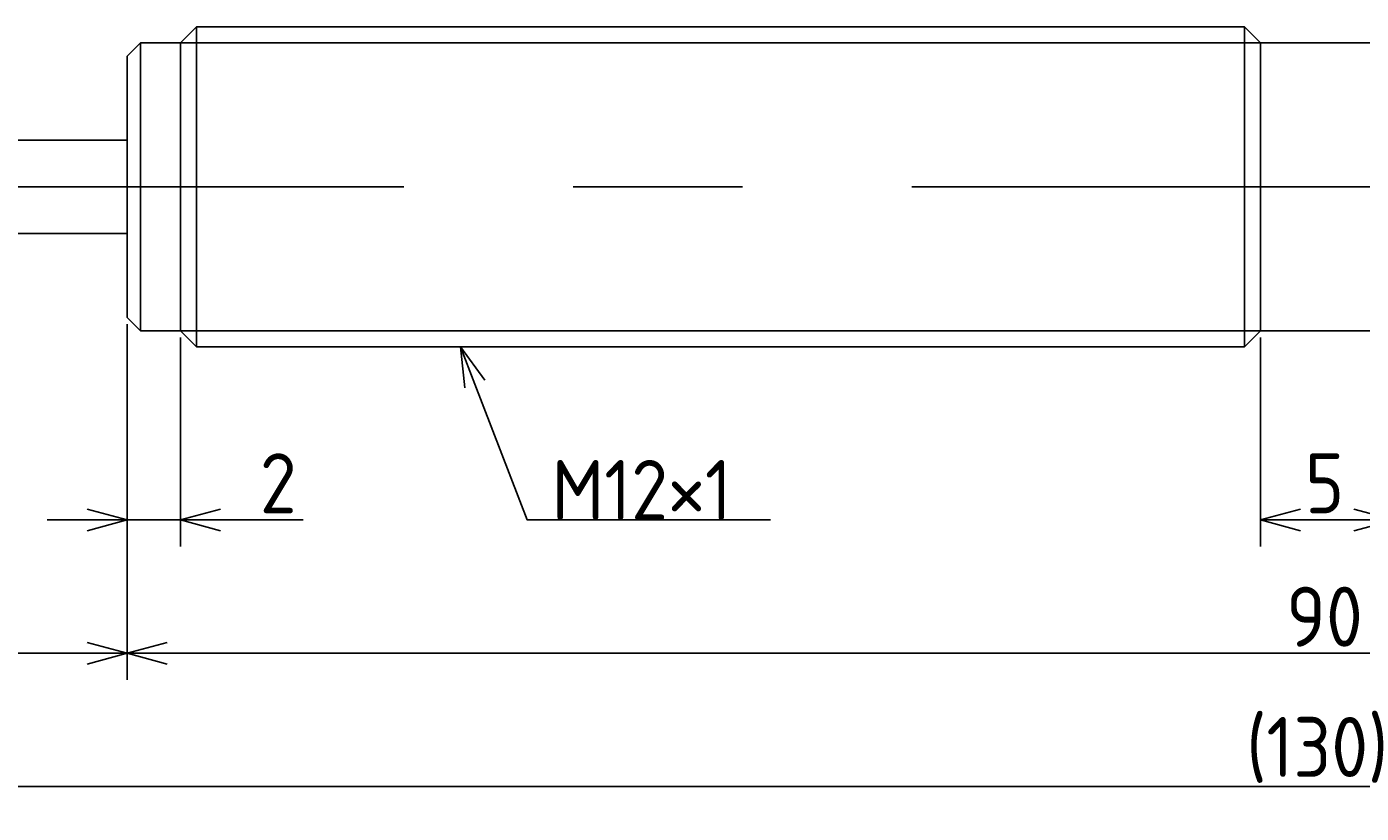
# Model space of a CAD drawing. Extents: x 118 to 304, y 146 to 186.
# Tile 5 of 8: x 181 to 231, y 146 to 176. Entities that reach past the tile are written whole.
import ezdxf

# ---------------------------------------------------------------- set-up
doc = ezdxf.new("R2010")
doc.units = 0
doc.linetypes.add('CENTER', pattern=[50.8, 31.75, -6.35, 6.35, -6.35])
doc.layers.get('0').update_dxf_attribs({"linetype": 'CONTINUOUS'})
doc.layers.get('DEFPOINTS').update_dxf_attribs({"linetype": 'CONTINUOUS'})
for name, color, linetype in [('図形', 7, 'CONTINUOUS'), ('図枠', 7, 'CONTINUOUS'), ('寸法_文字', 3, 'CONTINUOUS')]:
    doc.layers.add(name, color=color, linetype=linetype)
doc.layers.get('0').off()
doc.styles.add('DIMENSION', font='isocp.shx', dxfattribs={"bigfont": 'bigfont.shx'})
doc.dimstyles.get("Standard").update_dxf_attribs({"dimtxt": 0.18, "dimasz": 0.18, "dimexe": 0.18, "dimexo": 0.0625, "dimgap": 0.09, "dimtad": 0, "dimtih": 1, "dimtoh": 1, "dimzin": 0, "dimcen": 0.09, "dimazin": 3, "dimtfac": 1, "dimtofl": 0, "dimtmove": 0, "dimatfit": 3})

# ---------------------------------------------------------------- blocks, each defined once
blk = doc.blocks.new('_OPEN30')
at = {"color": 0, "linetype": 'BYBLOCK'}
for p, q in [((-1, 0.268), (0, 0)), ((0, 0), (-1, -0.268)), ((0, 0), (-1, 0))]:
    blk.add_line(p, q, dxfattribs=at)
blk = doc.blocks.new('*U48')
at = {"layer": '寸法_文字', "color": 3, "style": 'DIMENSION'}
blk.add_text('12', height=2.25, dxfattribs=at).set_placement((177.582, 152.75))
blk = doc.blocks.new('*D15')
at = {"layer": 'DEFPOINTS', "color": 0}
for p in [(173, 166), (185, 165.1), (185, 152.5)]:
    blk.add_point(p, dxfattribs=at)
at = {"layer": '寸法_文字', "color": 3}
for p, q in [((173, 165.75), (173, 151.5)), ((185, 164.85), (185, 151.5)), ((174.5, 152.5), (183.5, 152.5))]:
    blk.add_line(p, q, dxfattribs=at)
at = {"layer": '図枠'}
blk.add_blockref('*U48', (0, 0), dxfattribs=at)
at = {"layer": '寸法_文字', "color": 3, "xscale": 1.5, "yscale": 1.5, "zscale": 1.5, "rotation": 180}
blk.add_blockref('_OPEN30', (173, 152.5), dxfattribs=at)
at = {"layer": '寸法_文字', "color": 3, "xscale": 1.5, "yscale": 1.5, "zscale": 1.5}
blk.add_blockref('_OPEN30', (185, 152.5), dxfattribs=at)
blk = doc.blocks.new('*U47')
at = {"layer": '寸法_文字', "color": 3, "style": 'DIMENSION'}
blk.add_text('90', height=2.25, dxfattribs=at).set_placement((228.463, 152.75))
blk = doc.blocks.new('*D16')
at = {"layer": 'DEFPOINTS', "color": 0}
for p in [(185, 165.1), (275, 165.1), (275, 152.5)]:
    blk.add_point(p, dxfattribs=at)
at = {"layer": '寸法_文字', "color": 3}
for p, q in [((185, 164.85), (185, 151.5)), ((275, 164.85), (275, 151.5)), ((186.5, 152.5), (273.5, 152.5))]:
    blk.add_line(p, q, dxfattribs=at)
at = {"layer": '図枠'}
blk.add_blockref('*U47', (0, 0), dxfattribs=at)
at = {"layer": '寸法_文字', "color": 3, "xscale": 1.5, "yscale": 1.5, "zscale": 1.5, "rotation": 180}
blk.add_blockref('_OPEN30', (185, 152.5), dxfattribs=at)
at = {"layer": '寸法_文字', "color": 3, "xscale": 1.5, "yscale": 1.5, "zscale": 1.5}
blk.add_blockref('_OPEN30', (275, 152.5), dxfattribs=at)
blk = doc.blocks.new('*U50')
at = {"layer": '寸法_文字', "color": 3, "style": 'DIMENSION'}
blk.add_text('2', height=2.25, dxfattribs=at).set_placement((189.97, 157.75))
blk = doc.blocks.new('*D20')
at = {"layer": 'DEFPOINTS', "color": 0}
for p in [(185, 165.1), (187, 164.6), (187, 157.5)]:
    blk.add_point(p, dxfattribs=at)
at = {"layer": '寸法_文字', "color": 3}
for p, q in [((185, 164.85), (185, 156.5)), ((187, 164.35), (187, 156.5)), ((183.5, 157.5), (182, 157.5)), ((185, 157.5), (187, 157.5)), ((188.5, 157.5), (191.592, 157.5))]:
    blk.add_line(p, q, dxfattribs=at)
at = {"layer": '図枠'}
blk.add_blockref('*U50', (0, 0), dxfattribs=at)
at = {"layer": '寸法_文字', "color": 3, "xscale": 1.5, "yscale": 1.5, "zscale": 1.5}
blk.add_blockref('_OPEN30', (185, 157.5), dxfattribs=at)
at = {"layer": '寸法_文字', "color": 3, "xscale": 1.5, "yscale": 1.5, "zscale": 1.5, "rotation": 180}
blk.add_blockref('_OPEN30', (187, 157.5), dxfattribs=at)
blk = doc.blocks.new('*U53')
at = {"layer": '寸法_文字', "color": 3, "style": 'DIMENSION'}
blk.add_text('5', height=2.25, dxfattribs=at).set_placement((229.166, 157.75))
blk = doc.blocks.new('*D21')
at = {"layer": 'DEFPOINTS', "color": 0}
for p in [(227.5, 164.6), (232.5, 164.6), (232.5, 157.5)]:
    blk.add_point(p, dxfattribs=at)
at = {"layer": '寸法_文字', "color": 3}
for p, q in [((227.5, 164.35), (227.5, 156.5)), ((232.5, 164.35), (232.5, 156.5)), ((229, 157.5), (231, 157.5))]:
    blk.add_line(p, q, dxfattribs=at)
at = {"layer": '図枠'}
blk.add_blockref('*U53', (0, 0), dxfattribs=at)
at = {"layer": '寸法_文字', "color": 3, "xscale": 1.5, "yscale": 1.5, "zscale": 1.5, "rotation": 180}
blk.add_blockref('_OPEN30', (227.5, 157.5), dxfattribs=at)
at = {"layer": '寸法_文字', "color": 3, "xscale": 1.5, "yscale": 1.5, "zscale": 1.5}
blk.add_blockref('_OPEN30', (232.5, 157.5), dxfattribs=at)
blk = doc.blocks.new('*U46')
at = {"layer": '寸法_文字', "color": 3, "style": 'DIMENSION'}
blk.add_text('(130)', height=2.25, dxfattribs=at).set_placement((226.9625, 147.8625))
blk = doc.blocks.new('*D23')
at = {"layer": 'DEFPOINTS', "color": 0}
for p in [(165, 167.5), (295, 167.5), (295, 147.5)]:
    blk.add_point(p, dxfattribs=at)
at = {"layer": '寸法_文字', "color": 3}
for p, q in [((165, 167.25), (165, 146.5)), ((295, 167.25), (295, 146.5)), ((166.5, 147.5), (293.5, 147.5))]:
    blk.add_line(p, q, dxfattribs=at)
at = {"layer": '図枠'}
blk.add_blockref('*U46', (0, 0), dxfattribs=at)
at = {"layer": '寸法_文字', "color": 3, "xscale": 1.5, "yscale": 1.5, "zscale": 1.5, "rotation": 180}
blk.add_blockref('_OPEN30', (165, 147.5), dxfattribs=at)
at = {"layer": '寸法_文字', "color": 3, "xscale": 1.5, "yscale": 1.5, "zscale": 1.5}
blk.add_blockref('_OPEN30', (295, 147.5), dxfattribs=at)
blk = doc.blocks.new('*U42')
at = {"layer": '寸法_文字'}
blk.add_lwpolyline([(198.038, 162.6), (200, 157.5), (201.25, 157.5), (209.125, 157.5)], dxfattribs=at)
at = {"layer": '寸法_文字', "xscale": 1.5, "yscale": 1.5, "zscale": 1.5, "rotation": 111.0375110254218}
blk.add_blockref('_OPEN30', (197.5, 164), dxfattribs=at)
blk = doc.blocks.new('*U43')
at = {"layer": '寸法_文字', "style": 'DIMENSION'}
blk.add_text('M12×1', height=2.25, dxfattribs=at).set_placement((200.9125, 157.5))

msp = doc.modelspace()

# ---------------------------------------------------------------- linework, layer by layer
at = {"layer": '図形'}
for p, q in [((187, 175.4), (187.6, 176)), ((187.6, 176), (226.9, 176)), ((187.6, 164), (187.6, 176)), ((226.9, 164), (226.9, 176)), ((227.5, 175.4), (226.9, 176)), ((185.5, 175.4), (185, 174.9)), ((185.5, 164.6), (185.5, 175.4)), ((185.5, 175.4), (187, 175.4)), ((187, 164.6), (187, 175.4)), ((227.5, 175.4), (232.5, 175.4)), ((227.5, 164.6), (227.5, 175.4)), ((185, 165.1), (185, 174.9)), ((185, 171.75), (173, 171.75)), ((185, 168.25), (173, 168.25)), ((185.5, 164.6), (185, 165.1)), ((185.5, 164.6), (187, 164.6)), ((187, 164.6), (187.6, 164)), ((227.5, 164.6), (226.9, 164)), ((227.5, 164.6), (232.5, 164.6)), ((187.6, 164), (226.9, 164))]:
    msp.add_line(p, q, dxfattribs=at)
at = {"layer": '図形', "color": 3}
for p, q in [((187, 175.4), (227.5, 175.4)), ((187, 164.6), (227.5, 164.6))]:
    msp.add_line(p, q, dxfattribs=at)
at = {"layer": '図形', "color": 3, "linetype": 'CENTER'}
msp.add_line((163.625, 170), (297, 170), dxfattribs=at)

# ---------------------------------------------------------------- block references
at = {"layer": '図枠'}
for name in ['*U42', '*U43']:
    msp.add_blockref(name, (0, 0), dxfattribs=at)

# ---------------------------------------------------------------- dimensions: what is measured, and where the dimension line sits
at = {"layer": '寸法_文字'}
dim = msp.add_linear_dim(base=(295, 147.5), p1=(165, 167.5), p2=(295, 167.5), text='(<>)', dimstyle='Standard', override={"dimscale": 0.5}, dxfattribs=at)
dim.commit()
dim.dimension.update_dxf_attribs({"geometry": '*D23', "text_midpoint": (230, 147.5), "dimtype": 128})
for base, p1, p2, picture, middle in [((185, 152.5), (173, 166), (185, 165.1), '*D15', (179, 152.5)), ((187, 157.5), (185, 165.1), (187, 164.6), '*D20', (190.796, 157.5)), ((275, 152.5), (185, 165.1), (275, 165.1), '*D16', (230, 152.5)), ((232.5, 157.5), (227.5, 164.6), (232.5, 164.6), '*D21', (230, 157.5))]:
    dim = msp.add_linear_dim(base=base, p1=p1, p2=p2, dimstyle='Standard', override={"dimscale": 0.5}, dxfattribs=at)
    dim.commit()
    dim.dimension.update_dxf_attribs({"geometry": picture, "text_midpoint": middle, "dimtype": 128})

doc.saveas('drawing.dxf')
